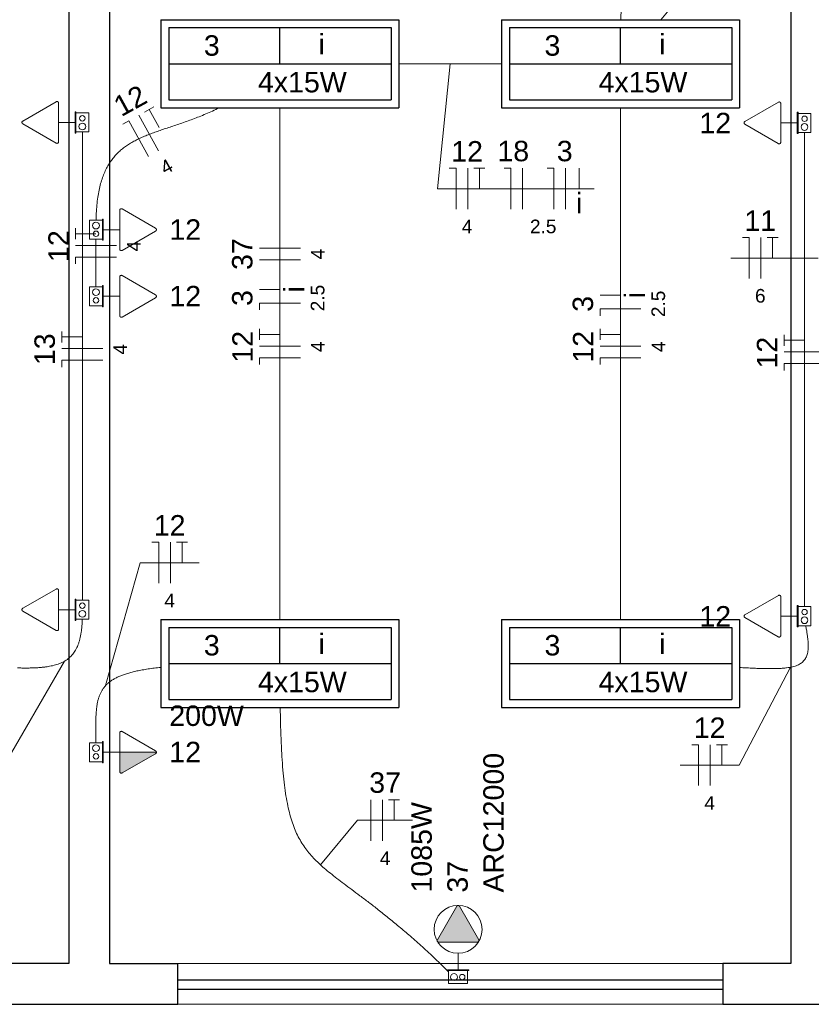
# Model space of a CAD drawing. Header units: millimetres. Extents: x -8 to 220, y -114 to 51.
# Tile 42 of 82: x 49.96 to 52.86, y 22.7 to 26.31. Entities that reach past the tile are written whole.
import ezdxf

# ---------------------------------------------------------------- set-up
doc = ezdxf.new("R2010")
doc.units = ezdxf.units.MM
doc.header["$MEASUREMENT"] = 0
for name, color, linetype, lineweight in [('02', 2, 'Continuous', 20), ('EL-Condutos', 4, 'Continuous', 5), ('EL-Fios (Fase 1)', 7, 'Continuous', 5), ('EL-Fios (Fase 2)', 7, 'Continuous', 5), ('EL-Fios (Fase 3)', 7, 'Continuous', 5), ('EL-Fios (Neutro)', 7, 'Continuous', 5), ('EL-Fios (Retorno)', 7, 'Continuous', 5), ('EL-Fios (Terra)', 7, 'Continuous', 5), ('EL-Textos fios', 7, 'Continuous', 5), ('EL-Tomadas', 4, 'Continuous', 5), ('IFC-Caixa de passagem-Contorno', 44, 'Continuous', 5), ('Textos', 7, 'Continuous', 5)]:
    doc.layers.add(name, color=color, linetype=linetype, lineweight=lineweight)
for name, color, linetype in [('Arq-parede-alta', 5, 'Continuous'), ('P-SIMBOL', 5, 'Continuous'), ('parede', 5, 'Continuous'), ('porta', 3, 'Continuous')]:
    doc.layers.add(name, color=color, linetype=linetype)
doc.styles.add('Arial', font='arial.ttf')

msp = doc.modelspace()

# ---------------------------------------------------------------- hatches: boundary and pattern name
at = {"layer": 'EL-Tomadas', "linetype": 'Continuous'}
for points in [[(50.3269, 23.6212), (50.4615, 23.6212), (50.4614, 23.62), (50.4609, 23.6184), (50.4601, 23.6173), (50.4592, 23.6165), (50.4584, 23.6159), (50.3346, 23.5446), (50.3333, 23.5444), (50.3319, 23.5444), (50.3305, 23.5448), (50.3294, 23.5454), (50.328, 23.5468), (50.3271, 23.5485), (50.3269, 23.5497), (50.3269, 23.6212)], [(51.4926, 22.9336), (51.5634, 23.0562), (51.5643, 23.0575), (51.5647, 23.0578), (51.5656, 23.0584), (51.5669, 23.059), (51.5684, 23.0592), (51.5695, 23.0591), (51.5709, 23.0587), (51.5718, 23.0583), (51.5727, 23.0576), (51.5731, 23.0572), (51.5735, 23.0566), (51.5738, 23.0561), (51.6446, 22.9335), (51.6453, 22.9316), (51.6454, 22.9301), (51.645, 22.9283), (51.6442, 22.927), (51.6431, 22.9258), (51.6415, 22.9249), (51.64, 22.9246), (51.4978, 22.9246), (51.4965, 22.9247), (51.4953, 22.9251), (51.4943, 22.9257), (51.4933, 22.9266), (51.4926, 22.9276), (51.492, 22.9288), (51.4918, 22.9305), (51.4919, 22.9321), (51.4924, 22.9334)]]:
    msp.add_hatch(color=256, dxfattribs=at).paths.add_polyline_path(points)

# ---------------------------------------------------------------- linework, layer by layer
at = {"layer": '02', "color": 8}
for p, q in [((50.5398, 22.8466), (52.5398, 22.8466)), ((52.5398, 22.6966), (50.5398, 22.6966))]:
    msp.add_line(p, q, dxfattribs=at)
at = {"layer": 'Arq-parede-alta', "color": 8, "ltscale": 0.03}
for points in [[(50.1398, 27.2467), (50.1398, 22.8466)], [(50.2898, 27.2467), (50.2898, 22.8466), (50.5398, 22.8466)], [(52.7898, 27.2467), (52.7898, 22.8466)], [(49.8898, 22.8466), (49.8898, 22.6966), (50.5398, 22.6966), (50.5398, 22.8466)]]:
    msp.add_lwpolyline(points, dxfattribs=at)
at = {"layer": 'EL-Condutos', "linetype": 'Continuous'}
for points in [[(51.8212, 27.2663), (51.8628, 27.2258), (51.9011, 27.1893), (51.9362, 27.1563), (51.9684, 27.1265), (51.9977, 27.0996), (52.0242, 27.0752), (52.0481, 27.0529), (52.0694, 27.0324), (52.0885, 27.0133), (52.1052, 26.9953), (52.1199, 26.9779), (52.1326, 26.961), (52.1434, 26.944), (52.1524, 26.9266), (52.1599, 26.9086), (52.1659, 26.8894), (52.1705, 26.8688), (52.1739, 26.8464), (52.1762, 26.8218), (52.1776, 26.7948), (52.1781, 26.7648), (52.1779, 26.7316), (52.1771, 26.6948), (52.1758, 26.6541), (52.1743, 26.6091), (52.1725, 26.5593), (52.1707, 26.5046), (52.1689, 26.4445), (52.1673, 26.3786), (52.166, 26.3067)], [(52.3924, 27.1526), (52.4141, 27.1243), (52.4339, 27.0961), (52.4518, 27.068), (52.4679, 27.04), (52.4822, 27.012), (52.4946, 26.9842), (52.5053, 26.9564), (52.5143, 26.9286), (52.5215, 26.9009), (52.527, 26.8732), (52.5308, 26.8456), (52.533, 26.8179), (52.5335, 26.7902), (52.5324, 26.7625), (52.5297, 26.7348), (52.5255, 26.707), (52.5196, 26.6792), (52.5123, 26.6513), (52.5034, 26.6233), (52.4931, 26.5953), (52.4813, 26.5671), (52.468, 26.5388), (52.4533, 26.5105), (52.4372, 26.4819), (52.4198, 26.4533), (52.401, 26.4244), (52.3808, 26.3955), (52.3593, 26.3663), (52.3366, 26.3369), (52.3126, 26.3074)], [(51.7277, 26.1467), (51.7141, 26.1467), (51.7008, 26.1467), (51.6876, 26.1467), (51.6746, 26.1467), (51.6618, 26.1467), (51.6492, 26.1467), (51.6367, 26.1467), (51.6243, 26.1467), (51.612, 26.1467), (51.5998, 26.1467), (51.5877, 26.1467), (51.5757, 26.1467), (51.5637, 26.1467), (51.5517, 26.1467), (51.5398, 26.1467), (51.5278, 26.1467), (51.5159, 26.1467), (51.5039, 26.1467), (51.4919, 26.1467), (51.4797, 26.1467), (51.4676, 26.1467), (51.4553, 26.1467), (51.4429, 26.1467), (51.4304, 26.1467), (51.4178, 26.1467), (51.405, 26.1467), (51.392, 26.1467), (51.3788, 26.1467), (51.3655, 26.1467), (51.3519, 26.1467)], [(50.24, 25.5727), (50.2413, 25.6055), (50.2439, 25.6358), (50.2476, 25.6637), (50.2525, 25.6894), (50.2586, 25.7129), (50.2657, 25.7345), (50.2739, 25.7542), (50.2832, 25.7722), (50.2935, 25.7885), (50.3048, 25.8034), (50.317, 25.817), (50.3301, 25.8293), (50.3442, 25.8405), (50.3591, 25.8507), (50.3749, 25.8601), (50.3914, 25.8687), (50.4088, 25.8768), (50.4269, 25.8844), (50.4457, 25.8917), (50.4652, 25.8987), (50.4854, 25.9057), (50.5062, 25.9126), (50.5276, 25.9198), (50.5496, 25.9273), (50.5721, 25.9351), (50.5951, 25.9435), (50.6186, 25.9526), (50.6426, 25.9625), (50.667, 25.9733), (50.6918, 25.9852)], [(50.9148, 25.9864), (50.9148, 25.8998), (50.9148, 25.8181), (50.9148, 25.7411), (50.9148, 25.6683), (50.9148, 25.5994), (50.9148, 25.5341), (50.9148, 25.4719), (50.9148, 25.4125), (50.9148, 25.3557), (50.9148, 25.3009), (50.9148, 25.248), (50.9148, 25.1964), (50.9148, 25.1459), (50.9148, 25.0961), (50.9148, 25.0467), (50.9148, 24.9972), (50.9148, 24.9474), (50.9148, 24.8969), (50.9148, 24.8454), (50.9148, 24.7924), (50.9148, 24.7377), (50.9148, 24.6808), (50.9148, 24.6215), (50.9148, 24.5593), (50.9148, 24.4939), (50.9148, 24.425), (50.9148, 24.3522), (50.9148, 24.2752), (50.9148, 24.1936), (50.9148, 24.107)], [(52.1648, 24.107), (52.1648, 24.1936), (52.1648, 24.2752), (52.1648, 24.3522), (52.1648, 24.425), (52.1648, 24.4939), (52.1648, 24.5593), (52.1648, 24.6215), (52.1648, 24.6808), (52.1648, 24.7377), (52.1648, 24.7924), (52.1648, 24.8454), (52.1648, 24.8969), (52.1648, 24.9474), (52.1648, 24.9972), (52.1648, 25.0467), (52.1648, 25.0961), (52.1648, 25.1459), (52.1648, 25.1964), (52.1648, 25.248), (52.1648, 25.3009), (52.1648, 25.3557), (52.1648, 25.4125), (52.1648, 25.4719), (52.1648, 25.5341), (52.1648, 25.5994), (52.1648, 25.6683), (52.1648, 25.7411), (52.1648, 25.8181), (52.1648, 25.8998), (52.1648, 25.9864)], [(50.1898, 24.1787), (50.1898, 24.2598), (50.1898, 24.3358), (50.1898, 24.4072), (50.1898, 24.4742), (50.1898, 24.5373), (50.1898, 24.5967), (50.1898, 24.6529), (50.1898, 24.7063), (50.1898, 24.7571), (50.1898, 24.8058), (50.1898, 24.8528), (50.1898, 24.8983), (50.1898, 24.9428), (50.1898, 24.9867), (50.1898, 25.0302), (50.1898, 25.0738), (50.1898, 25.1178), (50.1898, 25.1626), (50.1898, 25.2086), (50.1898, 25.2561), (50.1898, 25.3055), (50.1898, 25.3572), (50.1898, 25.4115), (50.1898, 25.4687), (50.1898, 25.5294), (50.1898, 25.5937), (50.1898, 25.6622), (50.1898, 25.7351), (50.1898, 25.8129), (50.1898, 25.8958)], [(52.8398, 25.8953), (52.8398, 25.8113), (52.8398, 25.7324), (52.8398, 25.6585), (52.8398, 25.5891), (52.8398, 25.5239), (52.8398, 25.4624), (52.8398, 25.4043), (52.8398, 25.3493), (52.8398, 25.2969), (52.8398, 25.2469), (52.8398, 25.1988), (52.8398, 25.1522), (52.8398, 25.1068), (52.8398, 25.0622), (52.8398, 25.018), (52.8398, 24.9739), (52.8398, 24.9295), (52.8398, 24.8845), (52.8398, 24.8383), (52.8398, 24.7908), (52.8398, 24.7415), (52.8398, 24.69), (52.8398, 24.636), (52.8398, 24.5791), (52.8398, 24.5189), (52.8398, 24.455), (52.8398, 24.3871), (52.8398, 24.3149), (52.8398, 24.2379), (52.8398, 24.1557)], [(50.2398, 25.5031), (50.2398, 25.4963), (50.2398, 25.4897), (50.2398, 25.4835), (50.2398, 25.4775), (50.2398, 25.4718), (50.2398, 25.4662), (50.2398, 25.4609), (50.2398, 25.4557), (50.2398, 25.4506), (50.2398, 25.4457), (50.2398, 25.4408), (50.2398, 25.436), (50.2398, 25.4312), (50.2398, 25.4264), (50.2398, 25.4216), (50.2398, 25.4168), (50.2398, 25.4118), (50.2398, 25.4068), (50.2398, 25.4016), (50.2398, 25.3963), (50.2398, 25.3908), (50.2398, 25.3851), (50.2398, 25.3791), (50.2398, 25.3729), (50.2398, 25.3664), (50.2398, 25.3596), (50.2398, 25.3525), (50.2398, 25.345), (50.2398, 25.3371), (50.2398, 25.3288)], [(50.1895, 24.1091), (50.1888, 24.0938), (50.1877, 24.0794), (50.1861, 24.0658), (50.1841, 24.053), (50.1817, 24.0409), (50.1788, 24.0297), (50.1754, 24.0192), (50.1716, 24.0094), (50.1673, 24.0004), (50.1625, 23.992), (50.1572, 23.9842), (50.1515, 23.9771), (50.1451, 23.9706), (50.1383, 23.9647), (50.131, 23.9593), (50.1231, 23.9545), (50.1146, 23.9501), (50.1056, 23.9463), (50.0961, 23.943), (50.0859, 23.9401), (50.0752, 23.9376), (50.0639, 23.9355), (50.052, 23.9338), (50.0395, 23.9324), (50.0264, 23.9314), (50.0126, 23.9307), (49.9983, 23.9303), (49.9833, 23.9301), (49.9676, 23.9302), (49.9513, 23.9305)], [(52.8441, 24.0855), (52.8471, 24.07), (52.8495, 24.0555), (52.8514, 24.042), (52.8527, 24.0294), (52.8534, 24.0177), (52.8534, 24.0069), (52.8528, 23.9969), (52.8515, 23.9878), (52.8495, 23.9794), (52.8467, 23.9718), (52.8432, 23.9649), (52.8389, 23.9588), (52.8339, 23.9533), (52.8279, 23.9484), (52.8212, 23.9441), (52.8135, 23.9404), (52.805, 23.9373), (52.7955, 23.9346), (52.7851, 23.9325), (52.7738, 23.9307), (52.7614, 23.9295), (52.748, 23.9286), (52.7336, 23.928), (52.7182, 23.9278), (52.7016, 23.9279), (52.6839, 23.9283), (52.6652, 23.9289), (52.6452, 23.9298), (52.6241, 23.9308), (52.6018, 23.9319)], [(50.2397, 23.656), (50.2396, 23.6734), (50.2394, 23.6901), (50.2393, 23.7061), (50.2392, 23.7214), (50.2394, 23.7362), (50.2397, 23.7502), (50.2404, 23.7637), (50.2414, 23.7766), (50.2428, 23.7888), (50.2447, 23.8005), (50.2472, 23.8116), (50.2502, 23.8222), (50.2539, 23.8322), (50.2583, 23.8417), (50.2635, 23.8507), (50.2696, 23.8592), (50.2765, 23.8672), (50.2845, 23.8747), (50.2934, 23.8818), (50.3035, 23.8884), (50.3147, 23.8945), (50.3271, 23.9003), (50.3409, 23.9056), (50.3559, 23.9106), (50.3724, 23.9151), (50.3903, 23.9193), (50.4097, 23.9232), (50.4308, 23.9266), (50.4535, 23.9298), (50.4779, 23.9326)], [(51.534, 22.816), (51.4845, 22.8637), (51.4377, 22.9071), (51.3934, 22.9464), (51.3517, 22.982), (51.3124, 23.0143), (51.2755, 23.0436), (51.2409, 23.0704), (51.2085, 23.0948), (51.1783, 23.1174), (51.1502, 23.1384), (51.1241, 23.1582), (51.0999, 23.1772), (51.0776, 23.1957), (51.0571, 23.2141), (51.0384, 23.2328), (51.0213, 23.252), (51.0058, 23.2722), (50.9918, 23.2937), (50.9792, 23.3169), (50.968, 23.3421), (50.9582, 23.3697), (50.9495, 23.4001), (50.942, 23.4335), (50.9356, 23.4704), (50.9302, 23.5111), (50.9258, 23.556), (50.9222, 23.6054), (50.9194, 23.6597), (50.9173, 23.7192), (50.9159, 23.7844)]]:
    msp.add_spline(points, degree=3, dxfattribs=at)
at = {"layer": 'EL-Fios (Fase 1)'}
for p, q in [((51.805, 25.6133), (51.805, 25.7633)), ((51.963, 25.6133), (51.963, 25.7633)), ((50.9898, 25.427), (50.8398, 25.427)), ((50.2648, 25.1019), (50.1148, 25.1019)), ((51.248, 23.2966), (51.248, 23.4466))]:
    msp.add_line(p, q, dxfattribs=at)
at = {"layer": 'EL-Fios (Fase 2)'}
msp.add_line((52.68, 25.3589), (52.68, 25.5089), dxfattribs=at)
at = {"layer": 'EL-Fios (Fase 3)'}
for p, q in [((50.4698, 25.8268), (50.3974, 25.9582)), ((51.6041, 25.6133), (51.6041, 25.7633)), ((50.3148, 25.4802), (50.1648, 25.4802)), ((50.9898, 25.4699), (50.8398, 25.4699)), ((50.9898, 25.111), (50.8398, 25.111)), ((52.2398, 25.111), (52.0898, 25.111)), ((52.9148, 25.0895), (52.7648, 25.0895)), ((50.5127, 24.2413), (50.5127, 24.3913)), ((52.4941, 23.499), (52.4941, 23.649)), ((51.2908, 23.2966), (51.2908, 23.4466))]:
    msp.add_line(p, q, dxfattribs=at)
at = {"layer": 'EL-Fios (Neutro)'}
for p, q in [((50.338, 25.9254), (50.3599, 25.9375)), ((50.4323, 25.8061), (50.3599, 25.9375)), ((51.5362, 25.7633), (51.5612, 25.7633)), ((51.5612, 25.6133), (51.5612, 25.7633)), ((51.7371, 25.7633), (51.7621, 25.7633)), ((51.7621, 25.6133), (51.7621, 25.7633)), ((51.8952, 25.7633), (51.9202, 25.7633)), ((51.9202, 25.6133), (51.9202, 25.7633)), ((52.6122, 25.5089), (52.6372, 25.5089)), ((52.6372, 25.3589), (52.6372, 25.5089)), ((50.3148, 25.4373), (50.1648, 25.4373)), ((50.1648, 25.4123), (50.1648, 25.4373)), ((50.9898, 25.269), (50.8398, 25.269)), ((50.8398, 25.244), (50.8398, 25.269)), ((52.2398, 25.2476), (52.0898, 25.2476)), ((52.0898, 25.2226), (52.0898, 25.2476)), ((50.9898, 25.0681), (50.8398, 25.0681)), ((50.8398, 25.0431), (50.8398, 25.0681)), ((52.2398, 25.0681), (52.0898, 25.0681)), ((52.0898, 25.0431), (52.0898, 25.0681)), ((50.2648, 25.0591), (50.1148, 25.0591)), ((50.1148, 25.0341), (50.1148, 25.0591)), ((52.9148, 25.0466), (52.7648, 25.0466)), ((52.7648, 25.0216), (52.7648, 25.0466)), ((50.4449, 24.3913), (50.4699, 24.3913)), ((50.4699, 24.2413), (50.4699, 24.3913)), ((52.4262, 23.649), (52.4512, 23.649)), ((52.4512, 23.499), (52.4512, 23.649))]:
    msp.add_line(p, q, dxfattribs=at)
at = {"layer": 'EL-Fios (Retorno)'}
for p, q in [((52.013, 25.6883), (52.013, 25.7633)), ((50.9148, 25.319), (50.8398, 25.319)), ((52.1648, 25.2976), (52.0898, 25.2976))]:
    msp.add_line(p, q, dxfattribs=at)
at = {"layer": 'EL-Fios (Terra)'}
for points in [[(50.4711, 25.9132), (50.4349, 25.9789), (50.4174, 25.9692), (50.4524, 25.9885)], [(51.6469, 25.6883), (51.6469, 25.7633), (51.6269, 25.7633), (51.6669, 25.7633)], [(50.2398, 25.5231), (50.1648, 25.5231), (50.1648, 25.5031), (50.1648, 25.5431)], [(52.7229, 25.4339), (52.7229, 25.5089), (52.7029, 25.5089), (52.7429, 25.5089)], [(50.9148, 25.1538), (50.8398, 25.1538), (50.8398, 25.1338), (50.8398, 25.1738)], [(52.1648, 25.1538), (52.0898, 25.1538), (52.0898, 25.1338), (52.0898, 25.1738)], [(50.1898, 25.1448), (50.1148, 25.1448), (50.1148, 25.1248), (50.1148, 25.1648)], [(52.8398, 25.1323), (52.7648, 25.1323), (52.7648, 25.1123), (52.7648, 25.1523)], [(50.5556, 24.3163), (50.5556, 24.3913), (50.5356, 24.3913), (50.5756, 24.3913)], [(52.5369, 23.574), (52.5369, 23.649), (52.5169, 23.649), (52.5569, 23.649)], [(51.3337, 23.3716), (51.3337, 23.4466), (51.3137, 23.4466), (51.3537, 23.4466)]]:
    msp.add_lwpolyline(points, dxfattribs=at)
at = {"layer": 'EL-Textos fios'}
for p, q in [((51.5398, 26.1467), (51.4934, 25.6883)), ((51.4934, 25.6883), (52.0675, 25.6883)), ((52.5693, 25.4339), (52.7857, 25.4339)), ((52.8898, 25.4339), (52.7857, 25.4339)), ((50.2751, 23.8657), (50.402, 24.3163)), ((50.402, 24.3163), (50.6184, 24.3163)), ((50.1238, 23.9549), (49.8908, 23.5519)), ((52.789, 23.9332), (52.5998, 23.574)), ((52.3834, 23.574), (52.5998, 23.574)), ((51.0633, 23.2084), (51.1997, 23.3716)), ((51.1997, 23.3716), (51.4019, 23.3716))]:
    msp.add_line(p, q, dxfattribs=at)
at = {"layer": 'EL-Tomadas'}
for p, q in [((49.9711, 25.9367), (50.0938, 26.0075)), ((52.6211, 25.935), (52.7438, 26.0058)), ((50.1028, 26.0023), (50.1027, 25.8607)), ((52.7528, 26.0006), (52.7527, 25.859)), ((50.0937, 25.8555), (49.9711, 25.9263)), ((50.1027, 25.9315), (50.163, 25.9315)), ((52.7437, 25.8538), (52.6211, 25.9246)), ((52.7527, 25.9298), (52.813, 25.9298)), ((50.3268, 25.4672), (50.3269, 25.6089)), ((50.3359, 25.614), (50.4585, 25.5433)), ((50.3269, 25.5381), (50.2666, 25.5381)), ((50.4585, 25.5329), (50.3358, 25.462)), ((50.3268, 25.2229), (50.3269, 25.3646)), ((50.3359, 25.3698), (50.4585, 25.299)), ((50.3269, 25.2938), (50.2666, 25.2938)), ((50.4585, 25.2886), (50.3358, 25.2177)), ((49.9711, 24.1492), (50.0938, 24.22)), ((50.1028, 24.2148), (50.1027, 24.0732)), ((52.6211, 24.1256), (52.7438, 24.1964)), ((52.7528, 24.1912), (52.7527, 24.0496)), ((50.0937, 24.068), (49.9711, 24.1388)), ((50.1027, 24.144), (50.163, 24.144)), ((52.7437, 24.0444), (52.6211, 24.1152)), ((52.7527, 24.1204), (52.813, 24.1204)), ((50.3359, 23.6972), (50.4585, 23.6264)), ((50.3268, 23.5504), (50.3269, 23.692)), ((50.3269, 23.6212), (50.2666, 23.6212)), ((50.3269, 23.6212), (50.4615, 23.6212)), ((50.4585, 23.616), (50.3358, 23.5452)), ((51.4926, 22.9336), (51.5634, 23.0562)), ((51.5738, 23.0562), (51.6446, 22.9335)), ((51.6394, 22.9245), (51.4978, 22.9246)), ((51.5686, 22.8837), (51.5686, 22.8234))]:
    msp.add_line(p, q, dxfattribs=at)
for points in [[(50.1028, 26.0023), (50.1027, 26.003), (50.1026, 26.0037), (50.1024, 26.0044), (50.1021, 26.005), (50.1018, 26.0056), (50.1014, 26.0062), (50.1009, 26.0067), (50.1003, 26.0071), (50.0998, 26.0075), (50.0991, 26.0078), (50.0985, 26.0081), (50.0978, 26.0082), (50.0971, 26.0083), (50.0964, 26.0083), (50.0957, 26.0082), (50.095, 26.0081), (50.0944, 26.0078), (50.0938, 26.0075)], [(52.7528, 26.0006), (52.7527, 26.0013), (52.7526, 26.002), (52.7524, 26.0027), (52.7521, 26.0033), (52.7518, 26.0039), (52.7514, 26.0045), (52.7509, 26.005), (52.7503, 26.0055), (52.7498, 26.0058), (52.7491, 26.0062), (52.7485, 26.0064), (52.7478, 26.0066), (52.7471, 26.0066), (52.7464, 26.0066), (52.7457, 26.0066), (52.745, 26.0064), (52.7444, 26.0062), (52.7438, 26.0058)], [(49.9711, 25.9367), (49.9705, 25.9363), (49.9699, 25.9359), (49.9695, 25.9353), (49.9691, 25.9348), (49.9687, 25.9342), (49.9684, 25.9335), (49.9682, 25.9329), (49.9681, 25.9322), (49.9681, 25.9315), (49.9681, 25.9308), (49.9682, 25.9301), (49.9684, 25.9294), (49.9687, 25.9288), (49.9691, 25.9282), (49.9695, 25.9276), (49.9699, 25.9271), (49.9705, 25.9267), (49.9711, 25.9263)], [(52.6211, 25.935), (52.6205, 25.9346), (52.6199, 25.9342), (52.6195, 25.9337), (52.6191, 25.9331), (52.6187, 25.9325), (52.6184, 25.9319), (52.6182, 25.9312), (52.6181, 25.9305), (52.6181, 25.9298), (52.6181, 25.9291), (52.6182, 25.9284), (52.6184, 25.9278), (52.6187, 25.9271), (52.6191, 25.9265), (52.6195, 25.926), (52.6199, 25.9254), (52.6205, 25.925), (52.6211, 25.9246)], [(50.0937, 25.8555), (50.0943, 25.8552), (50.095, 25.8549), (50.0956, 25.8548), (50.0963, 25.8547), (50.097, 25.8547), (50.0977, 25.8548), (50.0984, 25.8549), (50.0991, 25.8552), (50.0997, 25.8555), (50.1003, 25.8559), (50.1008, 25.8563), (50.1013, 25.8568), (50.1017, 25.8574), (50.1021, 25.858), (50.1023, 25.8586), (50.1025, 25.8593), (50.1026, 25.86), (50.1027, 25.8607)], [(52.7437, 25.8538), (52.7443, 25.8535), (52.745, 25.8533), (52.7456, 25.8531), (52.7463, 25.853), (52.747, 25.853), (52.7477, 25.8531), (52.7484, 25.8533), (52.7491, 25.8535), (52.7497, 25.8538), (52.7503, 25.8542), (52.7508, 25.8547), (52.7513, 25.8552), (52.7517, 25.8557), (52.7521, 25.8563), (52.7523, 25.857), (52.7525, 25.8576), (52.7526, 25.8583), (52.7527, 25.859)], [(50.3359, 25.614), (50.3353, 25.6144), (50.3346, 25.6146), (50.3339, 25.6148), (50.3332, 25.6148), (50.3326, 25.6148), (50.3319, 25.6148), (50.3312, 25.6146), (50.3305, 25.6144), (50.3299, 25.614), (50.3293, 25.6137), (50.3288, 25.6132), (50.3283, 25.6127), (50.3279, 25.6121), (50.3275, 25.6115), (50.3273, 25.6109), (50.3271, 25.6102), (50.3269, 25.6095), (50.3269, 25.6089)], [(50.4585, 25.5329), (50.4591, 25.5332), (50.4596, 25.5337), (50.4601, 25.5342), (50.4605, 25.5348), (50.4609, 25.5354), (50.4612, 25.536), (50.4614, 25.5367), (50.4615, 25.5374), (50.4615, 25.5381), (50.4615, 25.5388), (50.4614, 25.5394), (50.4612, 25.5401), (50.4609, 25.5407), (50.4605, 25.5414), (50.4601, 25.5419), (50.4596, 25.5424), (50.4591, 25.5429), (50.4585, 25.5433)], [(50.3268, 25.4672), (50.3269, 25.4665), (50.327, 25.4658), (50.3272, 25.4652), (50.3275, 25.4645), (50.3278, 25.4639), (50.3282, 25.4634), (50.3287, 25.4629), (50.3292, 25.4624), (50.3298, 25.462), (50.3305, 25.4617), (50.3311, 25.4615), (50.3318, 25.4613), (50.3325, 25.4612), (50.3332, 25.4612), (50.3339, 25.4613), (50.3346, 25.4615), (50.3352, 25.4617), (50.3358, 25.462)], [(50.3359, 25.3698), (50.3353, 25.3701), (50.3346, 25.3703), (50.3339, 25.3705), (50.3332, 25.3706), (50.3326, 25.3706), (50.3319, 25.3705), (50.3312, 25.3703), (50.3305, 25.3701), (50.3299, 25.3698), (50.3293, 25.3694), (50.3288, 25.3689), (50.3283, 25.3684), (50.3279, 25.3679), (50.3275, 25.3673), (50.3273, 25.3666), (50.3271, 25.3659), (50.3269, 25.3653), (50.3269, 25.3646)], [(50.4585, 25.2886), (50.4591, 25.289), (50.4596, 25.2894), (50.4601, 25.2899), (50.4605, 25.2905), (50.4609, 25.2911), (50.4612, 25.2917), (50.4614, 25.2924), (50.4615, 25.2931), (50.4615, 25.2938), (50.4615, 25.2945), (50.4614, 25.2952), (50.4612, 25.2958), (50.4609, 25.2965), (50.4605, 25.2971), (50.4601, 25.2976), (50.4596, 25.2981), (50.4591, 25.2986), (50.4585, 25.299)], [(50.3268, 25.2229), (50.3269, 25.2222), (50.327, 25.2216), (50.3272, 25.2209), (50.3275, 25.2202), (50.3278, 25.2196), (50.3282, 25.2191), (50.3287, 25.2186), (50.3292, 25.2181), (50.3298, 25.2177), (50.3305, 25.2174), (50.3311, 25.2172), (50.3318, 25.217), (50.3325, 25.2169), (50.3332, 25.2169), (50.3339, 25.217), (50.3346, 25.2172), (50.3352, 25.2174), (50.3358, 25.2177)], [(50.1028, 24.2148), (50.1027, 24.2155), (50.1026, 24.2162), (50.1024, 24.2169), (50.1021, 24.2175), (50.1018, 24.2181), (50.1014, 24.2187), (50.1009, 24.2192), (50.1003, 24.2196), (50.0998, 24.22), (50.0991, 24.2203), (50.0985, 24.2206), (50.0978, 24.2207), (50.0971, 24.2208), (50.0964, 24.2208), (50.0957, 24.2207), (50.095, 24.2206), (50.0944, 24.2203), (50.0938, 24.22)], [(52.7528, 24.1912), (52.7527, 24.1919), (52.7526, 24.1926), (52.7524, 24.1933), (52.7521, 24.1939), (52.7518, 24.1945), (52.7514, 24.1951), (52.7509, 24.1956), (52.7503, 24.196), (52.7498, 24.1964), (52.7491, 24.1967), (52.7485, 24.197), (52.7478, 24.1971), (52.7471, 24.1972), (52.7464, 24.1972), (52.7457, 24.1971), (52.745, 24.197), (52.7444, 24.1967), (52.7438, 24.1964)], [(49.9711, 24.1492), (49.9705, 24.1488), (49.9699, 24.1484), (49.9695, 24.1478), (49.9691, 24.1473), (49.9687, 24.1467), (49.9684, 24.146), (49.9682, 24.1454), (49.9681, 24.1447), (49.9681, 24.144), (49.9681, 24.1433), (49.9682, 24.1426), (49.9684, 24.1419), (49.9687, 24.1413), (49.9691, 24.1407), (49.9695, 24.1401), (49.9699, 24.1396), (49.9705, 24.1392), (49.9711, 24.1388)], [(52.6211, 24.1256), (52.6205, 24.1252), (52.6199, 24.1248), (52.6195, 24.1243), (52.6191, 24.1237), (52.6187, 24.1231), (52.6184, 24.1224), (52.6182, 24.1218), (52.6181, 24.1211), (52.6181, 24.1204), (52.6181, 24.1197), (52.6182, 24.119), (52.6184, 24.1183), (52.6187, 24.1177), (52.6191, 24.1171), (52.6195, 24.1165), (52.6199, 24.116), (52.6205, 24.1156), (52.6211, 24.1152)], [(50.0937, 24.068), (50.0943, 24.0677), (50.095, 24.0674), (50.0956, 24.0673), (50.0963, 24.0672), (50.097, 24.0672), (50.0977, 24.0673), (50.0984, 24.0674), (50.0991, 24.0677), (50.0997, 24.068), (50.1003, 24.0684), (50.1008, 24.0688), (50.1013, 24.0693), (50.1017, 24.0699), (50.1021, 24.0705), (50.1023, 24.0711), (50.1025, 24.0718), (50.1026, 24.0725), (50.1027, 24.0732)], [(52.7437, 24.0444), (52.7443, 24.0441), (52.745, 24.0439), (52.7456, 24.0437), (52.7463, 24.0436), (52.747, 24.0436), (52.7477, 24.0437), (52.7484, 24.0439), (52.7491, 24.0441), (52.7497, 24.0444), (52.7503, 24.0448), (52.7508, 24.0452), (52.7513, 24.0457), (52.7517, 24.0463), (52.7521, 24.0469), (52.7523, 24.0475), (52.7525, 24.0482), (52.7526, 24.0489), (52.7527, 24.0496)], [(50.3359, 23.6972), (50.3353, 23.6975), (50.3346, 23.6977), (50.3339, 23.6979), (50.3332, 23.698), (50.3326, 23.698), (50.3319, 23.6979), (50.3312, 23.6977), (50.3305, 23.6975), (50.3299, 23.6972), (50.3293, 23.6968), (50.3288, 23.6963), (50.3283, 23.6958), (50.3279, 23.6953), (50.3275, 23.6947), (50.3273, 23.694), (50.3271, 23.6934), (50.3269, 23.6927), (50.3269, 23.692)], [(50.4585, 23.616), (50.4591, 23.6164), (50.4596, 23.6168), (50.4601, 23.6173), (50.4605, 23.6179), (50.4609, 23.6185), (50.4612, 23.6191), (50.4614, 23.6198), (50.4615, 23.6205), (50.4615, 23.6212), (50.4615, 23.6219), (50.4614, 23.6226), (50.4612, 23.6232), (50.4609, 23.6239), (50.4605, 23.6245), (50.4601, 23.625), (50.4596, 23.6255), (50.4591, 23.626), (50.4585, 23.6264)], [(50.3268, 23.5504), (50.3269, 23.5497), (50.327, 23.549), (50.3272, 23.5483), (50.3275, 23.5477), (50.3278, 23.5471), (50.3282, 23.5465), (50.3287, 23.546), (50.3292, 23.5455), (50.3298, 23.5452), (50.3305, 23.5448), (50.3311, 23.5446), (50.3318, 23.5444), (50.3325, 23.5444), (50.3332, 23.5444), (50.3339, 23.5444), (50.3346, 23.5446), (50.3352, 23.5448), (50.3358, 23.5452)], [(51.5738, 23.0562), (51.5734, 23.0568), (51.5729, 23.0573), (51.5724, 23.0578), (51.5719, 23.0582), (51.5713, 23.0586), (51.5706, 23.0589), (51.5699, 23.0591), (51.5693, 23.0592), (51.5686, 23.0592), (51.5679, 23.0592), (51.5672, 23.0591), (51.5665, 23.0589), (51.5659, 23.0586), (51.5653, 23.0582), (51.5647, 23.0578), (51.5642, 23.0573), (51.5637, 23.0568), (51.5634, 23.0562)], [(51.4926, 22.9336), (51.4923, 22.933), (51.492, 22.9323), (51.4919, 22.9316), (51.4918, 22.9309), (51.4918, 22.9302), (51.4919, 22.9296), (51.492, 22.9289), (51.4923, 22.9282), (51.4926, 22.9276), (51.493, 22.927), (51.4934, 22.9265), (51.4939, 22.926), (51.4945, 22.9256), (51.4951, 22.9252), (51.4957, 22.925), (51.4964, 22.9248), (51.4971, 22.9246), (51.4978, 22.9246)], [(51.6394, 22.9245), (51.6401, 22.9246), (51.6408, 22.9247), (51.6414, 22.9249), (51.6421, 22.9252), (51.6427, 22.9255), (51.6433, 22.9259), (51.6438, 22.9264), (51.6442, 22.9269), (51.6446, 22.9275), (51.6449, 22.9282), (51.6451, 22.9288), (51.6453, 22.9295), (51.6454, 22.9302), (51.6454, 22.9309), (51.6453, 22.9316), (51.6451, 22.9323), (51.6449, 22.9329), (51.6446, 22.9335)]]:
    msp.add_lwpolyline(points, dxfattribs=at)
msp.add_circle((51.5686, 22.9715), 0.0878, dxfattribs=at)
at = {"layer": 'IFC-Caixa de passagem-Contorno'}
for p, q in [((50.163, 25.9705), (50.163, 25.8925)), ((50.163, 25.9705), (50.166, 25.9705)), ((50.166, 25.9705), (50.166, 25.8925)), ((52.813, 25.9688), (52.813, 25.8908)), ((52.813, 25.9688), (52.816, 25.9688)), ((52.816, 25.9688), (52.816, 25.8908)), ((50.166, 25.9665), (50.2135, 25.9665)), ((50.2135, 25.9665), (50.2135, 25.8965)), ((52.816, 25.9648), (52.8635, 25.9648)), ((52.8635, 25.9648), (52.8635, 25.8948)), ((50.166, 25.8965), (50.2135, 25.8965)), ((50.163, 25.8925), (50.166, 25.8925)), ((52.813, 25.8908), (52.816, 25.8908)), ((52.816, 25.8948), (52.8635, 25.8948)), ((50.2161, 25.5031), (50.2161, 25.5731)), ((50.2636, 25.5731), (50.2161, 25.5731)), ((50.2636, 25.4991), (50.2636, 25.5771)), ((50.2666, 25.5771), (50.2636, 25.5771)), ((50.2666, 25.4991), (50.2666, 25.5771)), ((50.2636, 25.5031), (50.2161, 25.5031)), ((50.2666, 25.4991), (50.2636, 25.4991)), ((50.2161, 25.2588), (50.2161, 25.3288)), ((50.2636, 25.3288), (50.2161, 25.3288)), ((50.2636, 25.2548), (50.2636, 25.3328)), ((50.2666, 25.3328), (50.2636, 25.3328)), ((50.2666, 25.2548), (50.2666, 25.3328)), ((50.2636, 25.2588), (50.2161, 25.2588)), ((50.2666, 25.2548), (50.2636, 25.2548)), ((50.163, 24.183), (50.163, 24.105)), ((50.163, 24.183), (50.166, 24.183)), ((50.166, 24.183), (50.166, 24.105)), ((50.166, 24.179), (50.2135, 24.179)), ((50.2135, 24.179), (50.2135, 24.109)), ((52.813, 24.1594), (52.813, 24.0814)), ((52.813, 24.1594), (52.816, 24.1594)), ((52.816, 24.1594), (52.816, 24.0814)), ((52.816, 24.1554), (52.8635, 24.1554)), ((52.8635, 24.1554), (52.8635, 24.0854)), ((50.163, 24.105), (50.166, 24.105)), ((50.166, 24.109), (50.2135, 24.109)), ((52.813, 24.0814), (52.816, 24.0814)), ((52.816, 24.0854), (52.8635, 24.0854)), ((50.2636, 23.5822), (50.2636, 23.6602)), ((50.2666, 23.6602), (50.2636, 23.6602)), ((50.2666, 23.5822), (50.2666, 23.6602)), ((50.2161, 23.5862), (50.2161, 23.6562)), ((50.2636, 23.6562), (50.2161, 23.6562)), ((50.2636, 23.5862), (50.2161, 23.5862)), ((50.2666, 23.5822), (50.2636, 23.5822)), ((51.6076, 22.8234), (51.5296, 22.8234)), ((51.5296, 22.8234), (51.5296, 22.8204)), ((51.6076, 22.8204), (51.5296, 22.8204)), ((51.5336, 22.8204), (51.5336, 22.7729)), ((51.6036, 22.8204), (51.6036, 22.7729)), ((51.6076, 22.8234), (51.6076, 22.8204)), ((51.6036, 22.7729), (51.5336, 22.7729))]:
    msp.add_line(p, q, dxfattribs=at)
for centre, radius in [((50.1898, 25.9465), 0.00995), ((52.8398, 25.9448), 0.00995), ((50.1898, 25.9165), 0.0125), ((52.8398, 25.9148), 0.0125), ((50.2398, 25.5531), 0.0125), ((50.2398, 25.5231), 0.00995), ((50.2398, 25.3088), 0.0125), ((50.2398, 25.2788), 0.00995), ((50.1898, 24.159), 0.00995), ((50.1898, 24.129), 0.0125), ((52.8398, 24.1354), 0.00995), ((52.8398, 24.1054), 0.0125), ((50.2398, 23.6362), 0.0125), ((50.2398, 23.6062), 0.00995), ((51.5536, 22.7966), 0.0125), ((51.5836, 22.7966), 0.00995)]:
    msp.add_circle(centre, radius, dxfattribs=at)
at = {"layer": 'P-SIMBOL'}
for p, q in [((50.478, 26.3079), (51.3516, 26.3079)), ((50.478, 26.3079), (50.478, 25.9854)), ((51.3516, 26.3079), (51.3516, 25.9854)), ((51.728, 26.3079), (52.6016, 26.3079)), ((51.728, 26.3079), (51.728, 25.9854)), ((52.6016, 26.3079), (52.6016, 25.9854)), ((50.5068, 26.2792), (51.3228, 26.2792)), ((50.5068, 26.2792), (50.5068, 26.0142)), ((50.9148, 26.1467), (50.9148, 26.2792)), ((51.3228, 26.2792), (51.3228, 26.0142)), ((51.7568, 26.2792), (52.5728, 26.2792)), ((51.7568, 26.2792), (51.7568, 26.0142)), ((52.1648, 26.1467), (52.1648, 26.2792)), ((52.5728, 26.2792), (52.5728, 26.0142)), ((50.5068, 26.1467), (51.3228, 26.1467)), ((51.7568, 26.1467), (52.5728, 26.1467)), ((50.5068, 26.0142), (51.3228, 26.0142)), ((51.7568, 26.0142), (52.5728, 26.0142)), ((50.478, 25.9854), (51.3516, 25.9854)), ((51.728, 25.9854), (52.6016, 25.9854)), ((50.478, 24.1079), (51.3516, 24.1079)), ((50.478, 24.1079), (50.478, 23.7854)), ((51.3516, 24.1079), (51.3516, 23.7854)), ((51.728, 24.1079), (52.6016, 24.1079)), ((51.728, 24.1079), (51.728, 23.7854)), ((52.6016, 24.1079), (52.6016, 23.7854)), ((50.5068, 24.0791), (51.3228, 24.0791)), ((50.5068, 24.0791), (50.5068, 23.8141)), ((50.9148, 23.9466), (50.9148, 24.0791)), ((51.3228, 24.0791), (51.3228, 23.8141)), ((51.7568, 24.0791), (52.5728, 24.0791)), ((51.7568, 24.0791), (51.7568, 23.8141)), ((52.1648, 23.9466), (52.1648, 24.0791)), ((52.5728, 24.0791), (52.5728, 23.8141)), ((50.5068, 23.9466), (51.3228, 23.9466)), ((51.7568, 23.9466), (52.5728, 23.9466)), ((50.5068, 23.8141), (51.3228, 23.8141)), ((51.7568, 23.8141), (52.5728, 23.8141)), ((50.478, 23.7854), (51.3516, 23.7854)), ((51.728, 23.7854), (52.6016, 23.7854))]:
    msp.add_line(p, q, dxfattribs=at)
at = {"layer": 'parede', "color": 8}
msp.add_line((50.1398, 22.8466), (49.8898, 22.8466), dxfattribs=at)
msp.add_lwpolyline([(52.7898, 22.8466), (52.5398, 22.8466), (52.5398, 22.6966), (53.1898, 22.6966), (53.1898, 22.8466), (52.9398, 22.8466)], dxfattribs=at)
at = {"layer": 'porta', "color": 8}
for p, q in [((50.5398, 22.7866), (52.5398, 22.7866)), ((50.5398, 22.7516), (52.5398, 22.7516))]:
    msp.add_line(p, q, dxfattribs=at)

# ---------------------------------------------------------------- texts
at = {"layer": 'EL-Textos fios', "attachment_point": 8, "line_spacing_factor": 0.6, "style": 'Arial'}
for s, insert, char_height, width, rotation in [('12', (50.3833, 25.9786), 0.075, 0.233003, 28.8713), ('4', (50.5106, 25.7477), 0.05, 0.077668, 28.8713), ('12', (50.14, 25.4777), 0.075, 0.233003, 90.0002), ('37', (50.815, 25.4485), 0.075, 0.233003, 90.0002), ('4', (50.4038, 25.4777), 0.05, 0.077668, 90.0002), ('4', (51.0788, 25.4485), 0.05, 0.077668, 90.0002), ('i', (51.0048, 25.319), 0.075, 0.046532, 90.0002), ('2.5', (51.0788, 25.2873), 0.05, 0.194131, 90.0002), ('3', (50.815, 25.2873), 0.075, 0.116502, 90.0002), ('3', (52.065, 25.2659), 0.075, 0.116502, 90.0002), ('i', (52.2548, 25.2976), 0.075, 0.046532, 90.0002), ('2.5', (52.3288, 25.2659), 0.05, 0.194131, 90.0002), ('13', (50.09, 25.0994), 0.075, 0.233003, 90.0002), ('12', (50.815, 25.1085), 0.075, 0.233003, 90.0002), ('12', (52.065, 25.1085), 0.075, 0.233003, 90.0002), ('12', (52.74, 25.087), 0.075, 0.233003, 90.0002), ('4', (50.3538, 25.0994), 0.05, 0.077668, 90.0002), ('4', (51.0788, 25.1085), 0.05, 0.077668, 90.0002), ('4', (52.3288, 25.1085), 0.05, 0.077668, 90.0002)]:
    msp.add_mtext(s, dxfattribs=dict(at, insert=insert, char_height=char_height, width=width, rotation=rotation))
for s, insert, char_height, width in [('12', (51.6016, 25.788), 0.075, 0.233003), ('18', (51.771, 25.788), 0.075, 0.233003), ('3', (51.9599, 25.788), 0.075, 0.116502), ('i', (52.013, 25.5983), 0.075, 0.046532), ('11', (52.6775, 25.5337), 0.075, 0.233003), ('4', (51.6016, 25.5243), 0.05, 0.077668), ('2.5', (51.8809, 25.5243), 0.05, 0.194131), ('6', (52.6775, 25.2699), 0.05, 0.077668), ('12', (50.5102, 24.4161), 0.075, 0.233003), ('4', (50.5102, 24.1523), 0.05, 0.077668), ('12', (52.4916, 23.6737), 0.075, 0.233003), ('37', (51.3008, 23.4713), 0.075, 0.233003), ('4', (52.4916, 23.41), 0.05, 0.077668), ('4', (51.3008, 23.2076), 0.05, 0.077668)]:
    msp.add_mtext(s, dxfattribs=dict(at, insert=insert, char_height=char_height, width=width))
at = {"layer": 'Textos', "char_height": 0.075, "line_spacing_factor": 0.6, "style": 'Arial'}
for s, insert, width, attachment_point in [('3', (50.6357, 26.1752), 0.116502, 7), ('i', (51.0565, 26.181), 0.046532, 7), ('3', (51.8857, 26.1752), 0.116502, 7), ('i', (52.3065, 26.181), 0.046532, 7), ('4x15W', (50.834, 26.0406), 0.652134, 7), ('4x15W', (52.084, 26.0406), 0.652134, 7), ('12', (52.5705, 25.8917), 0.233003, 9), ('12', (50.5091, 25.5011), 0.233003, 7), ('12', (50.5091, 25.2569), 0.233003, 7), ('12', (52.5705, 24.0823), 0.233003, 9), ('3', (50.6357, 23.9752), 0.116502, 7), ('i', (51.0565, 23.981), 0.046532, 7), ('3', (51.8857, 23.9752), 0.116502, 7), ('i', (52.3065, 23.981), 0.046532, 7), ('4x15W', (50.834, 23.8405), 0.652134, 7), ('4x15W', (52.084, 23.8405), 0.652134, 7), ('200W', (50.5088, 23.7166), 0.547294, 7), ('12', (50.5088, 23.5846), 0.233003, 7)]:
    msp.add_mtext(s, dxfattribs=dict(at, insert=insert, width=width, attachment_point=attachment_point))
at = {"layer": 'Textos', "char_height": 0.075, "attachment_point": 7, "rotation": 90.0002, "line_spacing_factor": 0.6, "style": 'Arial'}
for s, insert, width in [('ARC12000', (51.7371, 23.1065), 1.025076), ('1085W', (51.4731, 23.1065), 0.663796), ('37', (51.6051, 23.1065), 0.233003)]:
    msp.add_mtext(s, dxfattribs=dict(at, insert=insert, width=width))

doc.saveas('drawing.dxf')
